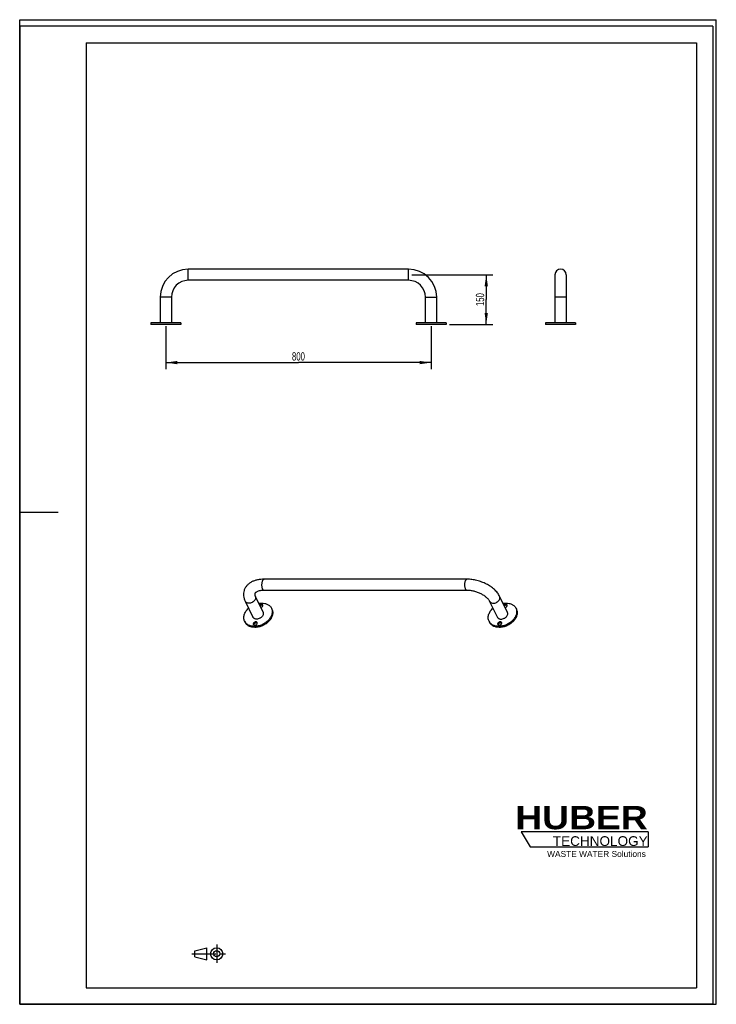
# Model space of a CAD drawing. Header units: millimetres. Extents: x 0 to 2100, y 0 to 2970.
import ezdxf

# ---------------------------------------------------------------- set-up
doc = ezdxf.new("R2010")
doc.units = ezdxf.units.MM
doc.header["$LTSCALE"] = 193.6
doc.linetypes.add('CENTER', pattern=[0.6, 0.375, -0.075, 0.075, -0.075])
doc.layers.get('0').update_dxf_attribs({"linetype": 'CONTINUOUS'})
doc.layers.add('_2D-BEM', color=7, linetype='CONTINUOUS')
doc.layers.add('HUBER_Logo_BL0', color=7, linetype='CONTINUOUS')
doc.styles.get("Standard").update_dxf_attribs({"font": 'txt', "width": 0.7})
doc.styles.add('TEXTSTYLE_2', font='ariblk.ttf')
doc.styles.add('TEXTSTYLE_3', font='arial.ttf')
doc.dimstyles.new('DIMSTYLE_1', dxfattribs={"dimtxt": 25, "dimasz": 35, "dimexe": 2, "dimexo": 1, "dimtad": 1, "dimdec": 1, "dimtxsty": 'STANDARD', "dimblk": '_FILLED', "dimblk1": '_FILLED', "dimblk2": '_FILLED', "dimcen": 0.09, "dimadec": 1, "dimazin": 2, "dimtp": 0.8, "dimtm": 0.8, "dimtfac": 1, "dimtdec": 1, "dimtofl": 0, "dimtmove": 0, "dimatfit": 3, "dimldrblk": '_FILLED', "dimfxl": 1, "dimtolj": 1, "dimarcsym": 0})
doc.dimstyles.new('DIMSTYLE_2', dxfattribs={"dimtxt": 25, "dimasz": 35, "dimexe": 2, "dimexo": 1, "dimtad": 1, "dimdec": 1, "dimtxsty": 'STANDARD', "dimblk": '_FILLED', "dimblk1": '_FILLED', "dimblk2": '_FILLED', "dimcen": 0.09, "dimadec": 1, "dimazin": 2, "dimtp": 0.5, "dimtm": 0.5, "dimtfac": 1, "dimtdec": 1, "dimtofl": 0, "dimtmove": 0, "dimatfit": 3, "dimldrblk": '_FILLED', "dimfxl": 1, "dimtolj": 1, "dimarcsym": 0})

# ---------------------------------------------------------------- blocks, each defined once
blk = doc.blocks.new('HUBER_LOGO_BL0', base_point=(1705.8, 504.8))
at = {"layer": 'HUBER_Logo_BL0', "color": 5, "linetype": 'CONTINUOUS'}
for p, q in [((1894.2, 520.3), (1511.7, 520.3)), ((1511.7, 520.3), (1538.7, 475.3)), ((1894.2, 520.3), (1894.2, 475.3)), ((1538.7, 475.3), (1894.2, 475.3))]:
    blk.add_line(p, q, dxfattribs=at)
at = {"layer": 'HUBER_Logo_BL0', "color": 2, "linetype": 'CONTINUOUS', "attachment_point": 3, "line_spacing_factor": 0.78}
for s, insert, char_height, width, style in [('HUBER\\P\\Farial.ttf;\\H29.25;TECHNOLOGY ', (1893.2, 598.3), 70.2, 387.672, 'TEXTSTYLE_2'), ('WASTE WATER Solutions', (1887.6, 462.6), 18, 297.033, 'TEXTSTYLE_3')]:
    blk.add_mtext(s, dxfattribs=dict(at, insert=insert, char_height=char_height, width=width, style=style))
blk = doc.blocks.new('_FILLED')
at = {"color": 0, "linetype": 'BYBLOCK'}
blk.add_solid([(0, 0), (-1, 0.143), (-1, -0.143)], dxfattribs=at)
blk = doc.blocks.new('*D0')
at = {"layer": '_2D-BEM', "color": 2, "linetype": 'CONTINUOUS'}
for p, q in [((440.3, 2045.7), (440.3, 1915.7)), ((1240.3, 2045.7), (1240.3, 1915.7)), ((440.3, 1935.7), (840.3, 1935.7)), ((1240.3, 1935.7), (840.3, 1935.7))]:
    blk.add_line(p, q, dxfattribs=at)
at = {"layer": '_2D-BEM', "color": 2, "linetype": 'CONTINUOUS', "xscale": 35, "yscale": 35, "zscale": 35, "rotation": 180}
blk.add_blockref('_FILLED', (440.3, 1935.7), dxfattribs=at)
at = {"layer": '_2D-BEM', "color": 2, "linetype": 'CONTINUOUS', "xscale": 35, "yscale": 35, "zscale": 35}
blk.add_blockref('_FILLED', (1240.3, 1935.7), dxfattribs=at)
at = {"layer": '_2D-BEM', "color": 2, "linetype": 'CONTINUOUS', "insert": (840.3, 1966.9), "char_height": 25, "width": 88.393, "attachment_point": 2, "line_spacing_factor": 0.9}
blk.add_mtext('800', dxfattribs=at)
blk = doc.blocks.new('*D1')
at = {"layer": '_2D-BEM', "color": 2, "linetype": 'CONTINUOUS'}
for p, q in [((1182.3, 2200.7), (1426.5, 2200.7)), ((1406.5, 2200.7), (1406.5, 2125.7)), ((1406.5, 2050.7), (1406.5, 2125.7)), ((1295.3, 2050.7), (1426.5, 2050.7))]:
    blk.add_line(p, q, dxfattribs=at)
at = {"layer": '_2D-BEM', "color": 2, "linetype": 'CONTINUOUS', "xscale": 35, "yscale": 35, "zscale": 35}
for p, rotation in [((1406.5, 2200.7), 90), ((1406.5, 2050.7), 270)]:
    blk.add_blockref('_FILLED', p, dxfattribs=dict(at, rotation=rotation))
at = {"layer": '_2D-BEM', "color": 2, "linetype": 'CONTINUOUS', "insert": (1375.2, 2125.7), "char_height": 25, "width": 77.679, "attachment_point": 2, "rotation": 90, "line_spacing_factor": 0.9}
blk.add_mtext('150', dxfattribs=at)
blk = doc.blocks.new('PROJEKTIONSMETHODE_1_BL1', base_point=(570, 152.5))
at = {"color": 2, "linetype": 'CENTER'}
for p, q in [((593.8, 180), (593.8, 125)), ((518.7, 152.5), (621.3, 152.5))]:
    blk.add_line(p, q, dxfattribs=at)
at = {"color": 2, "linetype": 'CONTINUOUS'}
for p, q in [((527.8, 161.7), (564.5, 170.8)), ((527.8, 143.3), (527.8, 161.7)), ((564.5, 134.2), (564.5, 170.8)), ((527.8, 143.3), (564.5, 134.2))]:
    blk.add_line(p, q, dxfattribs=at)
for radius in [18.3, 9.17]:
    blk.add_circle((593.8, 152.5), radius, dxfattribs=at)

msp = doc.modelspace()

# ---------------------------------------------------------------- linework, layer by layer
at = {"color": 7, "linetype": 'CONTINUOUS'}
for p, q in [((0, 2970), (2100, 2970)), ((0, 0), (0, 2970)), ((0, 2970), (2100, 2970)), ((0, 0), (0, 2970)), ((2100, 0), (2100, 2970)), ((2100, 0), (2100, 2970)), ((1172.32, 2217.52), (508.32, 2217.52)), ((1613.62, 2200.67), (1613.62, 2132.67)), ((1647.32, 2200.67), (1647.32, 2132.67)), ((1172.32, 2183.82), (508.32, 2183.82)), ((423.47, 2132.67), (423.47, 2055.67)), ((457.17, 2132.67), (457.17, 2055.67)), ((1223.47, 2055.67), (1223.47, 2132.67)), ((1257.17, 2055.67), (1257.17, 2132.67)), ((1613.62, 2132.67), (1613.62, 2055.67)), ((1647.32, 2132.67), (1647.32, 2055.67)), ((395.32, 2055.67), (395.32, 2050.67)), ((423.47, 2055.67), (395.32, 2055.67)), ((433.82, 2050.67), (395.32, 2050.67)), ((433.82, 2055.67), (423.47, 2055.67)), ((440.32, 2055.67), (433.82, 2055.67)), ((440.32, 2050.67), (433.82, 2050.67)), ((446.82, 2055.67), (440.32, 2055.67)), ((446.82, 2050.67), (440.32, 2050.67)), ((457.17, 2055.67), (446.82, 2055.67)), ((485.32, 2050.67), (446.82, 2050.67)), ((485.32, 2055.67), (457.17, 2055.67)), ((485.32, 2055.67), (485.32, 2050.67)), ((1195.32, 2055.67), (1195.32, 2050.67)), ((1223.47, 2055.67), (1195.32, 2055.67)), ((1233.82, 2050.67), (1195.32, 2050.67)), ((1233.82, 2055.67), (1223.47, 2055.67)), ((1240.32, 2055.67), (1233.82, 2055.67)), ((1240.32, 2050.67), (1233.82, 2050.67)), ((1246.82, 2055.67), (1240.32, 2055.67)), ((1246.82, 2050.67), (1240.32, 2050.67)), ((1257.17, 2055.67), (1246.82, 2055.67)), ((1285.32, 2050.67), (1246.82, 2050.67)), ((1285.32, 2055.67), (1257.17, 2055.67)), ((1285.32, 2055.67), (1285.32, 2050.67)), ((1585.47, 2055.67), (1585.47, 2050.67)), ((1589.97, 2055.67), (1585.47, 2055.67)), ((1589.97, 2050.67), (1585.47, 2050.67)), ((1602.97, 2055.67), (1589.97, 2055.67)), ((1602.97, 2050.67), (1589.97, 2050.67)), ((1613.62, 2055.67), (1602.97, 2055.67)), ((1623.97, 2050.67), (1602.97, 2050.67)), ((1623.97, 2055.67), (1613.62, 2055.67)), ((1636.97, 2055.67), (1623.97, 2055.67)), ((1636.97, 2050.67), (1623.97, 2050.67)), ((1647.32, 2055.67), (1636.97, 2055.67)), ((1657.97, 2050.67), (1636.97, 2050.67)), ((1657.97, 2055.67), (1647.32, 2055.67)), ((1670.97, 2055.67), (1657.97, 2055.67)), ((1670.97, 2050.67), (1657.97, 2050.67)), ((1675.47, 2055.67), (1670.97, 2055.67)), ((1675.47, 2050.67), (1670.97, 2050.67)), ((1675.47, 2055.67), (1675.47, 2050.67)), ((1348.39, 1282.21), (736.8, 1282.21)), ((1348.39, 1248.51), (736.8, 1248.51)), ((710.04, 1230.52), (733.53, 1182.65)), ((1470.38, 1182.65), (1446.89, 1230.52)), ((679.79, 1215.67), (703.28, 1167.81)), ((758.8, 1195.05), (760.33, 1191.95)), ((1440.13, 1167.81), (1416.64, 1215.67)), ((1495.65, 1195.05), (1497.18, 1191.95)), ((678.01, 1155.4), (679.53, 1152.3)), ((1414.85, 1155.4), (1416.38, 1152.3)), ((0, 0), (2100, 0)), ((0, 0), (2100, 0))]:
    msp.add_line(p, q, dxfattribs=at)
at = {"color": 3, "linetype": 'CONTINUOUS'}
for p, q in [((0, 2950), (0, 1485)), ((2090, 2950), (0, 2950)), ((2090, 2950), (2090, 0)), ((0, 1485), (0, 0)), ((0, 1485), (116, 1485)), ((2090, 0), (0, 0))]:
    msp.add_line(p, q, dxfattribs=at)
at = {"color": 5, "linetype": 'CONTINUOUS'}
for p, q in [((200, 2900), (2040, 2900)), ((200, 2900), (200, 50)), ((2040, 2900), (2040, 50)), ((200, 50), (2040, 50))]:
    msp.add_line(p, q, dxfattribs=at)
at = {"color": 9, "linetype": 'CONTINUOUS'}
for p, q in [((508.32, 2215.52), (508.32, 2217.52)), ((508.32, 2185.82), (508.32, 2215.52)), ((1172.32, 2215.52), (1172.32, 2217.52)), ((1172.32, 2185.82), (1172.32, 2215.52)), ((508.32, 2183.82), (508.32, 2185.82)), ((1172.32, 2183.82), (1172.32, 2185.82)), ((425.47, 2132.67), (423.47, 2132.67)), ((455.17, 2132.67), (425.47, 2132.67)), ((457.17, 2132.67), (455.17, 2132.67)), ((1223.47, 2132.67), (1225.47, 2132.67)), ((1225.47, 2132.67), (1255.17, 2132.67)), ((1255.17, 2132.67), (1257.17, 2132.67)), ((1630.47, 2132.67), (1613.62, 2132.67)), ((1647.32, 2132.67), (1630.47, 2132.67))]:
    msp.add_line(p, q, dxfattribs=at)
at = {"color": 7, "linetype": 'CONTINUOUS'}
for centre, radius, start, end in [((508.32, 2132.67), 84.85, 90, 180), ((1172.32, 2132.67), 84.85, 0, 90), ((1630.47, 2200.67), 16.85, 90, 180), ((1630.47, 2200.67), 16.85, 90, 180), ((1630.47, 2200.67), 16.85, 0, 90), ((1630.47, 2200.67), 16.85, 0, 90), ((508.32, 2132.67), 51.15, 90, 180), ((1172.32, 2132.67), 51.15, 0, 90)]:
    msp.add_arc(centre, radius, start, end, dxfattribs=at)
for points, knots in [([(736.8, 1282.21), (733.36, 1282.21), (726.59, 1281.89), (716.73, 1280.38), (708.95, 1278.22), (703.11, 1275.93), (697.64, 1273.31), (691.33, 1269.32), (684.81, 1263.34), (679.66, 1256.25), (677.33, 1250.9), (676.48, 1248.14)], [0, 0, 0, 0, 0.139471, 0.2737393, 0.402772, 0.4655128, 0.5271973, 0.6478882, 0.7662089, 0.8833213, 1, 1, 1, 1]), ([(1446.89, 1230.52), (1445.01, 1234.34), (1440.26, 1241.76), (1431.01, 1251.65), (1419.83, 1260.44), (1407.07, 1267.99), (1393.11, 1274.14), (1378.41, 1278.7), (1363.42, 1281.53), (1353.35, 1282.21), (1348.39, 1282.21)], [0, 0, 0, 0, 0.1098446, 0.2255966, 0.3477821, 0.4756235, 0.6072995, 0.740343, 0.8720682, 1, 1, 1, 1]), ([(676.48, 1248.14), (675.67, 1245.52), (674.6, 1240.06), (674.71, 1231.71), (676.44, 1223.46), (678.54, 1218.21), (679.79, 1215.67)], [0, 0, 0, 0, 0.2471564, 0.4951288, 0.7453506, 1, 1, 1, 1]), ([(736.8, 1248.51), (734.64, 1248.51), (730.49, 1248.34), (724.65, 1247.51), (719.61, 1246.22), (715.52, 1244.6), (712.48, 1242.83), (710.45, 1241.12), (709.25, 1239.6), (708.81, 1238.63), (708.68, 1238.19)], [0, 0, 0, 0, 0.2075104, 0.3967007, 0.5636004, 0.7044339, 0.8163469, 0.8989963, 0.956771, 1, 1, 1, 1]), ([(1416.64, 1215.67), (1416.2, 1216.56), (1415.13, 1218.43), (1413.1, 1221.23), (1410.53, 1224.16), (1406.25, 1228.27), (1399.74, 1233.21), (1390.69, 1238.41), (1380.57, 1242.75), (1369.86, 1246.01), (1359.08, 1248.02), (1351.88, 1248.51), (1348.39, 1248.51)], [0, 0, 0, 0, 0.037812, 0.0818045, 0.1314361, 0.1860791, 0.3077157, 0.4416326, 0.5827808, 0.7261926, 0.866923, 1, 1, 1, 1]), ([(708.68, 1238.19), (708.56, 1237.8), (708.38, 1236.87), (708.44, 1235.19), (708.95, 1232.99), (709.61, 1231.4), (710.04, 1230.52)], [0, 0, 0, 0, 0.154172, 0.3527421, 0.6290511, 1, 1, 1, 1]), ([(678.01, 1155.4), (677.3, 1156.85), (676.17, 1159.92), (675.43, 1164.84), (675.64, 1169.98), (676.8, 1175.22), (678.87, 1180.45), (682.85, 1187.38), (686.94, 1192.03), (690.01, 1194.83)], [0, 0, 0, 0, 0.1094158, 0.2209773, 0.336532, 0.4574172, 0.5843696, 0.7175329, 1, 1, 1, 1]), ([(758.8, 1195.05), (759.45, 1193.74), (760.5, 1190.95), (761.29, 1186.49), (761.29, 1181.84), (760.49, 1177.08), (758.92, 1172.29), (755.79, 1165.86), (750.08, 1158.29), (741.16, 1150.61), (730.64, 1144.69), (719.26, 1140.91), (711.37, 1139.98), (707.51, 1139.98)], [0, 0, 0, 0, 0.0504923, 0.1018151, 0.1547017, 0.2097147, 0.2672093, 0.3273275, 0.4548253, 0.5901641, 0.7293007, 0.8674458, 1, 1, 1, 1]), ([(760.33, 1191.95), (760.97, 1190.63), (762.03, 1187.84), (762.82, 1183.39), (762.81, 1178.73), (762.02, 1173.97), (760.45, 1169.18), (757.32, 1162.76), (751.61, 1155.18), (742.68, 1147.51), (732.16, 1141.58), (720.78, 1137.8), (712.89, 1136.87), (709.04, 1136.87)], [0, 0, 0, 0, 0.0504923, 0.1018151, 0.1547017, 0.2097147, 0.2672093, 0.3273275, 0.4548253, 0.5901641, 0.7293007, 0.8674458, 1, 1, 1, 1]), ([(720.27, 1209.68), (721.03, 1209.81), (724.01, 1210.27), (727.04, 1210.48), (729.3, 1210.48)], [0, 0, 0, 0, 0.254447, 1, 1, 1, 1]), ([(728.21, 1206.95), (727.21, 1206.95), (725.19, 1206.53), (723.43, 1205.48), (722.66, 1204.8)], [0, 0, 0, 0, 0.4932316, 1, 1, 1, 1]), ([(729.73, 1203.85), (728.74, 1203.85), (726.72, 1203.43), (724.95, 1202.37), (724.18, 1201.7)], [0, 0, 0, 0, 0.4932316, 1, 1, 1, 1]), ([(726.53, 1196.92), (727.54, 1197.11), (729.47, 1197.88), (731.41, 1199.55), (732.41, 1201.17), (732.81, 1202.41), (732.86, 1203.63), (732.64, 1204.39), (732.47, 1204.73)], [0, 0, 0, 0, 0.2787468, 0.5496832, 0.6747169, 0.7903932, 0.8977068, 1, 1, 1, 1]), ([(732.47, 1204.73), (732.3, 1205.07), (731.83, 1205.72), (730.82, 1206.43), (729.58, 1206.86), (728.67, 1206.95), (728.21, 1206.95)], [0, 0, 0, 0, 0.2268552, 0.4650457, 0.7220539, 1, 1, 1, 1]), ([(729.3, 1210.48), (732.54, 1210.48), (738.8, 1209.86), (746.11, 1207.3), (751.06, 1204.27), (754.22, 1201.59), (756.85, 1198.52), (758.22, 1196.24), (758.8, 1195.05)], [0, 0, 0, 0, 0.2775394, 0.5341716, 0.6554176, 0.772692, 0.8870989, 1, 1, 1, 1]), ([(732.82, 1202.97), (732.4, 1203.27), (731.39, 1203.72), (730.3, 1203.85), (729.73, 1203.85)], [0, 0, 0, 0, 0.4758051, 1, 1, 1, 1]), ([(1414.85, 1155.4), (1414.15, 1156.85), (1413.01, 1159.92), (1412.27, 1164.84), (1412.49, 1169.98), (1413.65, 1175.22), (1415.72, 1180.45), (1419.7, 1187.38), (1423.79, 1192.03), (1426.86, 1194.83)], [0, 0, 0, 0, 0.1094163, 0.2209782, 0.3365331, 0.4574183, 0.5843705, 0.7175335, 1, 1, 1, 1]), ([(1495.65, 1195.05), (1496.3, 1193.74), (1497.35, 1190.95), (1498.14, 1186.49), (1498.14, 1181.84), (1497.34, 1177.08), (1495.77, 1172.29), (1492.64, 1165.86), (1486.93, 1158.29), (1478.01, 1150.61), (1467.49, 1144.69), (1456.1, 1140.91), (1448.21, 1139.98), (1444.36, 1139.98)], [0, 0, 0, 0, 0.0504923, 0.1018151, 0.1547017, 0.2097147, 0.2672093, 0.3273275, 0.4548253, 0.5901641, 0.7293007, 0.8674458, 1, 1, 1, 1]), ([(1497.18, 1191.95), (1497.82, 1190.63), (1498.88, 1187.84), (1499.67, 1183.39), (1499.66, 1178.73), (1498.87, 1173.97), (1497.3, 1169.18), (1494.16, 1162.76), (1488.46, 1155.18), (1479.53, 1147.51), (1469.01, 1141.58), (1457.63, 1137.8), (1449.74, 1136.87), (1445.88, 1136.87)], [0, 0, 0, 0, 0.0504923, 0.1018151, 0.1547017, 0.2097147, 0.2672093, 0.3273275, 0.4548253, 0.5901641, 0.7293007, 0.8674458, 1, 1, 1, 1]), ([(1457.12, 1209.68), (1457.87, 1209.81), (1460.86, 1210.27), (1463.89, 1210.48), (1466.14, 1210.48)], [0, 0, 0, 0, 0.2544476, 1, 1, 1, 1]), ([(1465.06, 1206.95), (1464.06, 1206.95), (1462.04, 1206.53), (1460.27, 1205.48), (1459.51, 1204.8)], [0, 0, 0, 0, 0.4932316, 1, 1, 1, 1]), ([(1466.58, 1203.85), (1465.59, 1203.85), (1463.57, 1203.43), (1461.8, 1202.37), (1461.03, 1201.7)], [0, 0, 0, 0, 0.4932316, 1, 1, 1, 1]), ([(1463.38, 1196.92), (1464.39, 1197.11), (1466.32, 1197.88), (1468.26, 1199.55), (1469.26, 1201.17), (1469.66, 1202.41), (1469.71, 1203.63), (1469.48, 1204.39), (1469.32, 1204.73)], [0, 0, 0, 0, 0.2787468, 0.5496832, 0.6747169, 0.7903932, 0.8977068, 1, 1, 1, 1]), ([(1469.32, 1204.73), (1469.15, 1205.07), (1468.68, 1205.72), (1467.67, 1206.43), (1466.43, 1206.86), (1465.52, 1206.95), (1465.06, 1206.95)], [0, 0, 0, 0, 0.2268552, 0.4650457, 0.7220539, 1, 1, 1, 1]), ([(1466.14, 1210.48), (1469.39, 1210.48), (1475.65, 1209.86), (1482.96, 1207.3), (1487.91, 1204.27), (1491.07, 1201.59), (1493.69, 1198.52), (1495.07, 1196.24), (1495.65, 1195.05)], [0, 0, 0, 0, 0.2775394, 0.5341716, 0.6554176, 0.772692, 0.8870989, 1, 1, 1, 1]), ([(1469.67, 1202.97), (1469.24, 1203.27), (1468.24, 1203.72), (1467.15, 1203.85), (1466.58, 1203.85)], [0, 0, 0, 0, 0.4758051, 1, 1, 1, 1]), ([(733.92, 1175.23), (733.47, 1173.76), (731.97, 1170.85), (729.14, 1167.83), (726.38, 1165.76), (723.31, 1163.97), (719.19, 1162.43), (714.17, 1161.81), (710.17, 1162.39), (707.43, 1163.55), (705.69, 1164.69), (704.27, 1166.11), (703.56, 1167.23), (703.28, 1167.81)], [0, 0, 0, 0, 0.1208281, 0.252865, 0.3219151, 0.3919038, 0.5311154, 0.6642713, 0.786595, 0.8433431, 0.8973388, 0.9492384, 1, 1, 1, 1]), ([(733.53, 1182.65), (733.8, 1182.11), (734.22, 1180.95), (734.6, 1178.43), (734.31, 1176.48), (733.92, 1175.23)], [0, 0, 0, 0, 0.2395658, 0.4838887, 1, 1, 1, 1]), ([(1440.13, 1167.81), (1440.41, 1167.23), (1441.12, 1166.11), (1442.54, 1164.69), (1444.27, 1163.55), (1447.02, 1162.39), (1451.01, 1161.81), (1456.04, 1162.43), (1460.16, 1163.97), (1463.23, 1165.76), (1465.99, 1167.83), (1468.81, 1170.85), (1470.32, 1173.76), (1470.77, 1175.23)], [0, 0, 0, 0, 0.0507616, 0.1026612, 0.1566569, 0.213405, 0.3357287, 0.4688846, 0.6080962, 0.6780849, 0.747135, 0.8791719, 1, 1, 1, 1]), ([(1470.77, 1175.23), (1471.16, 1176.48), (1471.45, 1178.43), (1471.07, 1180.95), (1470.65, 1182.11), (1470.38, 1182.65)], [0, 0, 0, 0, 0.5161113, 0.7604342, 1, 1, 1, 1]), ([(707.51, 1139.98), (704.27, 1139.98), (698.01, 1140.6), (690.69, 1143.16), (685.75, 1146.19), (682.59, 1148.86), (679.96, 1151.93), (678.59, 1154.22), (678.01, 1155.4)], [0, 0, 0, 0, 0.2775394, 0.5341716, 0.6554176, 0.772692, 0.8870989, 1, 1, 1, 1]), ([(709.04, 1136.87), (705.79, 1136.87), (699.53, 1137.49), (692.22, 1140.05), (687.28, 1143.08), (684.11, 1145.76), (681.49, 1148.82), (680.11, 1151.11), (679.53, 1152.3)], [0, 0, 0, 0, 0.2775394, 0.5341716, 0.6554176, 0.772692, 0.8870989, 1, 1, 1, 1]), ([(711.75, 1153.69), (710.62, 1153.69), (708.33, 1153.15), (705.95, 1151.51), (704.63, 1149.76), (704.05, 1148.37), (703.92, 1146.99), (704.15, 1146.11), (704.34, 1145.73)], [0, 0, 0, 0, 0.2703132, 0.5444774, 0.6724733, 0.7902649, 0.8982216, 1, 1, 1, 1]), ([(704.34, 1145.73), (704.51, 1145.39), (704.98, 1144.74), (705.98, 1144.03), (707.23, 1143.59), (708.13, 1143.5), (708.6, 1143.5)], [0, 0, 0, 0, 0.2268552, 0.4650457, 0.7220539, 1, 1, 1, 1]), ([(713.27, 1150.58), (712.34, 1150.58), (710.44, 1150.21), (708.35, 1149.04), (706.98, 1147.76), (705.98, 1146.39), (705.55, 1145.17), (705.51, 1144.38)], [0, 0, 0, 0, 0.2594092, 0.5271642, 0.6568277, 0.779871, 1, 1, 1, 1]), ([(708.6, 1143.5), (709.73, 1143.5), (712.02, 1144.04), (714.4, 1145.68), (715.72, 1147.44), (716.3, 1148.82), (716.43, 1150.21), (716.2, 1151.08), (716.01, 1151.46)], [0, 0, 0, 0, 0.2703132, 0.5444774, 0.6724733, 0.7902649, 0.8982216, 1, 1, 1, 1]), ([(716.01, 1151.46), (715.84, 1151.8), (715.37, 1152.45), (714.36, 1153.16), (713.12, 1153.6), (712.21, 1153.69), (711.75, 1153.69)], [0, 0, 0, 0, 0.2268552, 0.4650457, 0.7220539, 1, 1, 1, 1]), ([(716.36, 1149.7), (715.94, 1150), (714.93, 1150.45), (713.84, 1150.58), (713.27, 1150.58)], [0, 0, 0, 0, 0.4758051, 1, 1, 1, 1]), ([(1444.36, 1139.98), (1441.12, 1139.98), (1434.86, 1140.6), (1427.54, 1143.16), (1422.6, 1146.19), (1419.44, 1148.86), (1416.81, 1151.93), (1415.43, 1154.22), (1414.85, 1155.4)], [0, 0, 0, 0, 0.2775394, 0.5341716, 0.6554176, 0.772692, 0.8870989, 1, 1, 1, 1]), ([(1445.88, 1136.87), (1442.64, 1136.87), (1436.38, 1137.49), (1429.07, 1140.05), (1424.12, 1143.08), (1420.96, 1145.76), (1418.33, 1148.82), (1416.96, 1151.11), (1416.38, 1152.3)], [0, 0, 0, 0, 0.2775394, 0.5341716, 0.6554176, 0.772692, 0.8870989, 1, 1, 1, 1]), ([(1448.6, 1153.69), (1447.46, 1153.69), (1445.18, 1153.15), (1442.8, 1151.51), (1441.48, 1149.76), (1440.9, 1148.37), (1440.76, 1146.99), (1441, 1146.11), (1441.19, 1145.73)], [0, 0, 0, 0, 0.2703132, 0.5444774, 0.6724733, 0.7902649, 0.8982216, 1, 1, 1, 1]), ([(1441.19, 1145.73), (1441.35, 1145.39), (1441.83, 1144.74), (1442.83, 1144.03), (1444.08, 1143.59), (1444.98, 1143.5), (1445.45, 1143.5)], [0, 0, 0, 0, 0.2268552, 0.4650457, 0.7220539, 1, 1, 1, 1]), ([(1450.12, 1150.58), (1449.19, 1150.58), (1447.29, 1150.21), (1445.2, 1149.04), (1443.83, 1147.76), (1442.82, 1146.39), (1442.4, 1145.17), (1442.36, 1144.38)], [0, 0, 0, 0, 0.2594092, 0.5271642, 0.6568277, 0.779871, 1, 1, 1, 1]), ([(1445.45, 1143.5), (1446.58, 1143.5), (1448.87, 1144.04), (1451.25, 1145.68), (1452.57, 1147.44), (1453.15, 1148.82), (1453.28, 1150.21), (1453.04, 1151.08), (1452.86, 1151.46)], [0, 0, 0, 0, 0.2703132, 0.5444774, 0.6724733, 0.7902649, 0.8982216, 1, 1, 1, 1]), ([(1452.86, 1151.46), (1452.69, 1151.8), (1452.22, 1152.45), (1451.21, 1153.16), (1449.97, 1153.6), (1449.06, 1153.69), (1448.6, 1153.69)], [0, 0, 0, 0, 0.2268552, 0.4650457, 0.7220539, 1, 1, 1, 1]), ([(1453.21, 1149.7), (1452.78, 1150), (1451.78, 1150.45), (1450.69, 1150.58), (1450.12, 1150.58)], [0, 0, 0, 0, 0.4758051, 1, 1, 1, 1])]:
    msp.add_open_spline(points, degree=3, knots=knots, dxfattribs=at)
at = {"color": 9, "linetype": 'CONTINUOUS'}
for points, knots in [([(731.66, 1275.84), (731.95, 1276.75), (732.56, 1278.4), (733.62, 1280.21), (734.58, 1281.26), (735.3, 1281.8), (736.04, 1282.14), (736.56, 1282.21), (736.8, 1282.21)], [0, 0, 0, 0, 0.3318729, 0.6055965, 0.7205901, 0.8224598, 0.9140916, 1, 1, 1, 1]), ([(1343.25, 1275.84), (1343.53, 1276.75), (1344.15, 1278.4), (1345.21, 1280.21), (1346.17, 1281.26), (1346.88, 1281.8), (1347.63, 1282.14), (1348.14, 1282.21), (1348.39, 1282.21)], [0, 0, 0, 0, 0.3318729, 0.6055965, 0.7205901, 0.8224598, 0.9140916, 1, 1, 1, 1]), ([(736.8, 1248.51), (736.49, 1248.51), (735.84, 1248.64), (734.92, 1249.16), (734.05, 1250), (733.25, 1251.13), (732.52, 1252.53), (731.61, 1254.82), (730.78, 1258.17), (730.25, 1262.57), (730.2, 1267.18), (730.63, 1271.65), (731.25, 1274.51), (731.66, 1275.84)], [0, 0, 0, 0, 0.031174, 0.0654694, 0.1050791, 0.1511167, 0.2038882, 0.2631598, 0.3984601, 0.5496848, 0.7071943, 0.8606008, 1, 1, 1, 1]), ([(1348.39, 1248.51), (1348.08, 1248.51), (1347.42, 1248.64), (1346.5, 1249.16), (1345.64, 1250), (1344.84, 1251.13), (1344.1, 1252.53), (1343.2, 1254.82), (1342.36, 1258.17), (1341.83, 1262.57), (1341.78, 1267.18), (1342.21, 1271.65), (1342.84, 1274.51), (1343.25, 1275.84)], [0, 0, 0, 0, 0.031174, 0.0654694, 0.1050791, 0.1511167, 0.2038882, 0.2631598, 0.3984601, 0.5496848, 0.7071943, 0.8606008, 1, 1, 1, 1]), ([(710.43, 1223.09), (709.98, 1221.62), (708.48, 1218.71), (705.65, 1215.69), (702.89, 1213.62), (699.82, 1211.84), (695.71, 1210.3), (690.68, 1209.67), (686.68, 1210.26), (683.94, 1211.41), (682.2, 1212.56), (680.78, 1213.98), (680.07, 1215.09), (679.79, 1215.67)], [0, 0, 0, 0, 0.1208281, 0.252865, 0.3219151, 0.3919038, 0.5311154, 0.6642712, 0.786595, 0.8433431, 0.8973388, 0.9492384, 1, 1, 1, 1]), ([(710.04, 1230.52), (710.31, 1229.97), (710.73, 1228.81), (711.11, 1226.3), (710.82, 1224.34), (710.43, 1223.09)], [0, 0, 0, 0, 0.2395658, 0.4838887, 1, 1, 1, 1]), ([(1416.64, 1215.67), (1416.92, 1215.09), (1417.63, 1213.98), (1419.05, 1212.56), (1420.79, 1211.41), (1423.53, 1210.26), (1427.53, 1209.67), (1432.56, 1210.3), (1436.67, 1211.84), (1439.74, 1213.62), (1442.5, 1215.69), (1445.33, 1218.71), (1446.83, 1221.62), (1447.28, 1223.09)], [0, 0, 0, 0, 0.0507616, 0.1026612, 0.1566569, 0.213405, 0.3357288, 0.4688846, 0.6080962, 0.6780849, 0.747135, 0.8791719, 1, 1, 1, 1]), ([(1447.28, 1223.09), (1447.67, 1224.34), (1447.96, 1226.3), (1447.58, 1228.81), (1447.16, 1229.97), (1446.89, 1230.52)], [0, 0, 0, 0, 0.5161113, 0.7604342, 1, 1, 1, 1])]:
    msp.add_open_spline(points, degree=3, knots=knots, dxfattribs=at)

# ---------------------------------------------------------------- block references
at = {"color": 2, "linetype": 'CONTINUOUS'}
msp.add_blockref('PROJEKTIONSMETHODE_1_BL1', (570, 152.5), dxfattribs=at)
at = {"layer": 'HUBER_Logo_BL0'}
msp.add_blockref('HUBER_LOGO_BL0', (1705.8, 504.77), dxfattribs=at)

# ---------------------------------------------------------------- dimensions: what is measured, and where the dimension line sits
at = {"layer": '_2D-BEM', "color": 2, "linetype": 'CONTINUOUS'}
dim = msp.add_linear_dim(base=(1406.49, 2200.67), p1=(1294.32, 2050.67), p2=(1181.32, 2200.67), angle=90, dimstyle='DIMSTYLE_2', dxfattribs=at)
dim.commit()
dim.dimension.update_dxf_attribs({"geometry": '*D1', "text_midpoint": (1406.49, 2122.1), "dimtype": 160})
dim = msp.add_linear_dim(base=(1240.32, 1935.69), p1=(440.32, 2046.67), p2=(1240.32, 2046.67), dimstyle='DIMSTYLE_1', dxfattribs=at)
dim.commit()
dim.dimension.update_dxf_attribs({"geometry": '*D0', "text_midpoint": (836.74, 1935.69), "dimtype": 160})

doc.saveas('drawing.dxf')
